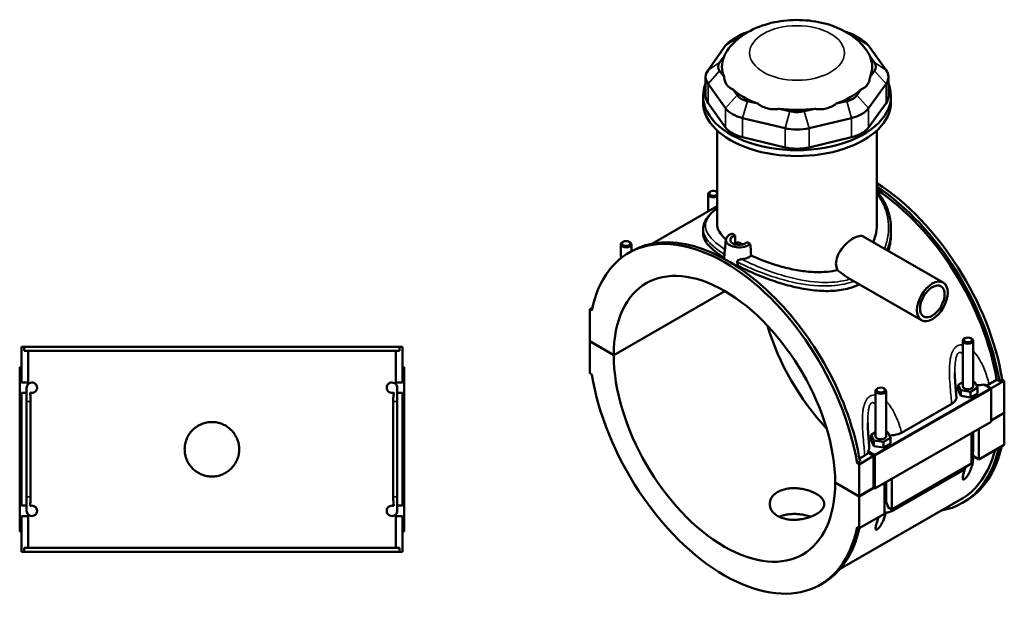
# Model space of a CAD drawing. Header units: millimetres. Extents: x 0 to 898, y -421 to 1001.
# Tile 6 of 6: x 304 to 870, y 660 to 1001. Entities that reach past the tile are written whole.
import ezdxf

# ---------------------------------------------------------------- set-up
doc = ezdxf.new("R2010")
doc.units = ezdxf.units.MM
doc.layers.add('Visible (ANSI)', color=7, linetype='Continuous', lineweight=50)
doc.layers.add('Visible Narrow (ANSI)', color=7, linetype='Continuous', lineweight=35)

msp = doc.modelspace()

# ---------------------------------------------------------------- linework, layer by layer
at = {"layer": 'Visible (ANSI)'}
for p, q in [((718.775, 992.383), (713.664, 989.418)), ((722.308, 993.749), (722.581, 993.814)), ((779.115, 993.814), (779.388, 993.749)), ((782.921, 992.383), (788.032, 989.418)), ((709.811, 986.083), (699.701, 972.028)), ((714.569, 987.75), (716.463, 990.383)), ((785.233, 990.383), (787.127, 987.75)), ((801.995, 972.028), (791.885, 986.083)), ((706.353, 976.328), (708.874, 979.832)), ((792.822, 979.832), (795.343, 976.328)), ((698.331, 968.061), (698.331, 957.024)), ((708.874, 968.063), (706.353, 971.567)), ((795.343, 971.567), (792.822, 968.063)), ((803.365, 968.061), (803.365, 957.024)), ((699.701, 964.094), (709.811, 950.039)), ((791.885, 950.039), (801.995, 964.094)), ((696.848, 953.64), (696.848, 957.024)), ((716.463, 957.512), (713.942, 961.017)), ((787.754, 961.017), (785.233, 957.512)), ((804.848, 953.64), (804.848, 957.024)), ((709.811, 939.002), (699.701, 953.058)), ((728.394, 952.695), (722.308, 954.146)), ((779.388, 954.146), (773.302, 952.695)), ((801.995, 953.058), (791.885, 939.002)), ((746.715, 948.325), (740.629, 949.776)), ((761.067, 949.776), (754.981, 948.325)), ((719.552, 944.43), (743.96, 938.608)), ((757.736, 938.608), (782.143, 944.43)), ((704.948, 883.354), (704.948, 937.259)), ((796.748, 883.354), (796.748, 937.259)), ((743.96, 927.571), (719.552, 933.393)), ((782.143, 933.393), (757.736, 927.571)), ((699.694, 900.607), (699.694, 890.614)), ((700.99, 902.071), (700.564, 901.824)), ((704.397, 902.071), (704.823, 901.824)), ((704.948, 893.64), (667.777, 872.234)), ((696.848, 880.612), (696.848, 878.037)), ((804.848, 880.612), (804.848, 878.037)), ((649.631, 863.81), (649.631, 871.777)), ((650.927, 873.242), (650.501, 872.994)), ((654.334, 873.242), (654.76, 872.994)), ((655.631, 867.732), (655.631, 871.777)), ((709.987, 874.596), (709.286, 868.06)), ((715.204, 871.764), (715.204, 876.896)), ((715.472, 871.691), (715.472, 871.878)), ((719.469, 871.69), (719.469, 871.807)), ((788.937, 876.23), (834.868, 849.78)), ((654.155, 866.883), (655.824, 867.844)), ((781.85, 851.462), (822.392, 828.116)), ((645.489, 808.108), (709.339, 844.877)), ((709.41, 844.836), (645.489, 808.026)), ((633.204, 835.268), (631.7, 834.402)), ((632.876, 833.726), (631.7, 834.402)), ((631.7, 834.402), (631.7, 816.049)), ((631.7, 816.049), (645.489, 808.108)), ((631.7, 815.967), (631.771, 816.008)), ((631.7, 815.967), (631.7, 797.613)), ((645.489, 808.026), (631.7, 815.967)), ((846.065, 790.197), (846.065, 816.317)), ((847.361, 817.781), (846.936, 817.534)), ((850.769, 817.781), (851.194, 817.534)), ((852.065, 790.197), (852.065, 816.317)), ((305.031, 792.286), (305.031, 812.886)), ((305.031, 812.886), (306.693, 812.886)), ((522.369, 812.886), (306.693, 812.886)), ((306.693, 810.526), (306.693, 812.886)), ((306.693, 810.526), (522.369, 810.526)), ((308.901, 792.286), (308.901, 810.526)), ((520.161, 792.286), (520.161, 810.526)), ((522.369, 812.886), (524.031, 812.886)), ((522.369, 812.886), (522.369, 810.526)), ((524.031, 792.286), (524.031, 812.886)), ((305.031, 801.086), (304.031, 801.086)), ((304.031, 706.686), (304.031, 801.086)), ((524.031, 801.086), (525.031, 801.086)), ((525.031, 706.686), (525.031, 801.086)), ((631.7, 797.613), (632.876, 796.936)), ((846.065, 792.541), (843.488, 791.057)), ((853.147, 792.548), (852.065, 792.715)), ((854.642, 789.336), (853.147, 792.548)), ((861.242, 791.387), (865.59, 793.89)), ((869.995, 793.276), (862.256, 788.819)), ((867.151, 792.992), (865.59, 793.89)), ((868.82, 793.953), (867.151, 792.992)), ((868.82, 793.953), (869.995, 793.276)), ((869.995, 793.276), (869.995, 774.922)), ((305.031, 792.286), (308.901, 792.286)), ((308.031, 789.286), (308.031, 781.286)), ((308.901, 791.398), (308.901, 792.286)), ((520.161, 792.286), (524.031, 792.286)), ((520.161, 791.398), (520.161, 792.286)), ((521.031, 781.286), (521.031, 789.286)), ((796.002, 787.488), (796.002, 761.367)), ((797.298, 788.952), (796.872, 788.705)), ((800.705, 788.952), (801.131, 788.705)), ((802.002, 787.488), (802.002, 761.367)), ((843.488, 791.057), (844.983, 787.846)), ((843.488, 787.787), (843.488, 791.057)), ((843.488, 787.787), (844.983, 784.576)), ((844.983, 787.846), (850.559, 786.985)), ((844.983, 784.576), (844.983, 787.846)), ((850.559, 786.985), (854.642, 789.336)), ((850.559, 783.715), (850.559, 786.985)), ((854.642, 786.066), (854.642, 789.336)), ((858.342, 791.194), (862.005, 789.085)), ((862.359, 788.472), (862.359, 769.71)), ((305.031, 721.486), (305.031, 786.286)), ((308.031, 786.286), (305.031, 786.286)), ((308.031, 726.486), (308.031, 781.286)), ((310.337, 781.286), (310.337, 726.486)), ((518.725, 726.486), (518.725, 781.286)), ((524.031, 786.286), (521.031, 786.286)), ((521.031, 781.286), (521.031, 726.486)), ((524.031, 721.486), (524.031, 786.286)), ((844.983, 784.576), (850.559, 783.715)), ((850.559, 783.715), (854.642, 786.066)), ((810.961, 763.427), (839.81, 780.04)), ((862.359, 770.524), (869.995, 774.922)), ((869.995, 774.84), (862.359, 770.442)), ((869.924, 774.881), (869.995, 774.84)), ((869.995, 774.84), (869.995, 756.486)), ((862.359, 769.71), (795.608, 731.27)), ((855.429, 765.719), (855.429, 748.098)), ((796.002, 763.712), (793.425, 762.228)), ((793.425, 762.228), (794.919, 759.016)), ((793.425, 758.958), (793.425, 762.228)), ((793.425, 758.958), (794.919, 755.746)), ((794.919, 755.746), (794.919, 759.016)), ((794.919, 759.016), (800.496, 758.156)), ((800.496, 758.156), (804.579, 760.507)), ((803.084, 763.718), (802.002, 763.885)), ((804.579, 760.507), (803.084, 763.718)), ((804.579, 757.237), (804.579, 760.507)), ((851.186, 745.655), (851.186, 763.276)), ((852.065, 753.407), (852.065, 763.782)), ((795.254, 750.645), (791.591, 752.755)), ((794.919, 755.746), (800.496, 754.886)), ((800.496, 754.886), (800.496, 758.156)), ((800.496, 754.886), (804.579, 757.237)), ((869.995, 756.486), (855.429, 748.098)), ((794.901, 750.032), (786.557, 745.227)), ((786.772, 748.502), (789.837, 750.267)), ((794.901, 750.032), (791.721, 751.863)), ((794.901, 731.678), (794.901, 750.032)), ((795.608, 731.27), (795.608, 750.033)), ((851.643, 750.278), (852.693, 749.674)), ((852.693, 749.674), (852.065, 749.312)), ((855.429, 748.098), (852.693, 749.674)), ((787.05, 746.864), (785.381, 745.903)), ((786.557, 745.227), (785.381, 745.903)), ((786.557, 726.873), (786.557, 745.227)), ((851.186, 745.655), (805.366, 719.268)), ((805.366, 736.89), (805.366, 719.268)), ((806.156, 718.695), (844.905, 741.009)), ((772.768, 734.813), (786.557, 726.873)), ((772.768, 734.731), (772.839, 734.772)), ((786.557, 726.791), (772.768, 734.731)), ((786.557, 726.873), (794.901, 731.678)), ((794.972, 731.637), (786.557, 726.791)), ((794.901, 731.678), (795.608, 731.27)), ((801.123, 716.825), (801.123, 734.447)), ((802.002, 734.953), (802.002, 724.578)), ((308.031, 726.486), (308.031, 718.486)), ((521.031, 718.486), (521.031, 726.486)), ((844.794, 724.917), (775.568, 685.052)), ((786.557, 708.437), (786.557, 726.791)), ((305.031, 721.486), (308.031, 721.486)), ((521.031, 721.486), (524.031, 721.486)), ((805.366, 719.268), (803.14, 720.55)), ((845.872, 723.045), (847.541, 724.006)), ((305.031, 694.886), (305.031, 715.486)), ((308.901, 715.486), (305.031, 715.486)), ((308.901, 715.486), (308.901, 716.373)), ((308.901, 697.246), (308.901, 715.486)), ((520.161, 715.486), (520.161, 716.373)), ((520.161, 697.246), (520.161, 715.486)), ((524.031, 715.486), (520.161, 715.486)), ((524.031, 694.886), (524.031, 715.486)), ((801.123, 716.825), (786.557, 708.437)), ((785.381, 709.114), (786.557, 708.437)), ((304.031, 706.686), (305.031, 706.686)), ((525.031, 706.686), (524.031, 706.686)), ((306.693, 697.246), (522.369, 697.246)), ((306.693, 694.886), (306.693, 697.246)), ((522.369, 697.246), (522.369, 694.886)), ((306.693, 694.886), (305.031, 694.886)), ((522.369, 694.886), (306.693, 694.886)), ((524.031, 694.886), (522.369, 694.886)), ((764.102, 675.957), (765.771, 676.918))]:
    msp.add_line(p, q, dxfattribs=at)
for centre, start, end in [((311.031, 789.286), 135.24173, 180), ((518.031, 789.286), 0, 44.75827), ((311.031, 718.486), 180, 224.75827), ((518.031, 718.486), 315.24173, 0)]:
    msp.add_arc(centre, 3, start, end, dxfattribs=at)
for centre, major_axis, ratio, start_param, end_param in [((726.441, 988.003), (-10.8, 0), 0.5758617, 5.1050881, 5.8904862), ((775.255, 988.003), (10.8, 0), 0.5758617, 0.3926991, 1.1780972), ((726.441, 982.116), (-18, 0), 0.5758617, 5.5016397, 5.8904862), ((775.255, 982.116), (-18, 0), 0.5758617, 3.5342917, 3.9231383), ((750.848, 973.948), (-43.2, 0), 0.5758617, 6.0443732, 6.5219974), ((750.848, 973.948), (43.2, 0), 0.5758617, 6.0443732, 6.5219974), ((716.331, 973.948), (-10.8, 0), 0.5758617, 5.8904862, 6.6758844), ((785.365, 973.948), (10.8, 0), 0.5758617, 5.8904862, 6.6758844), ((716.331, 968.061), (-18, 0), 0.5758617, 5.8904862, 6.6758844), ((785.365, 968.061), (18, 0), 0.5758617, 5.8904862, 6.6758844), ((750.848, 957.024), (-54, 0), 0.5758617, 6.0482781, 9.6596852), ((716.331, 957.024), (-18, 0), 0.5758617, 0, 0.3926991), ((750.848, 973.948), (43.2, 0), 0.5758617, 3.6881787, 4.1658029), ((726.441, 959.892), (-10.8, 0), 0.5758617, 0.3926991, 1.1780972), ((750.848, 973.948), (43.2, 0), 0.5758617, 5.258975, 5.7365993), ((775.255, 959.892), (10.8, 0), 0.5758617, 5.1050881, 5.8904862), ((785.365, 957.024), (18, 0), 0.5758617, 5.8904862, 6.2831853), ((750.848, 953.64), (-54, 0), 0.5758617, 0, 3.1415927), ((726.441, 954.006), (18, 0), 0.5758617, 3.5342917, 4.3196899), ((750.848, 973.948), (43.2, 0), 0.5758617, 4.4735769, 4.9512011), ((750.848, 954.071), (-10.8, 0), 0.5758617, 1.1780972, 1.9634954), ((775.255, 954.006), (18, 0), 0.5758617, 5.1050881, 5.8904862), ((726.441, 942.969), (-18, 0), 0.5758617, 0.3926991, 1.1780972), ((750.848, 948.184), (18, 0), 0.5758617, 4.3196899, 5.1050881), ((775.255, 942.969), (18, 0), 0.5758617, 5.1050881, 5.8904862), ((750.848, 937.147), (-18, 0), 0.5758617, 1.1780972, 1.9634954), ((792.567, 819.469), (-54.973, 95.463), 0.5780931, 4.1346204, 5.446024), ((702.694, 900.607), (-3, 0), 0.5758617, 5.5016397, 8.7040476), ((702.694, 901.097), (2.4, 0), 0.5758617, 0.3506346, 5.9325507), ((702.694, 900.607), (3, 0), 0.5758617, 0.7207304, 0.7815456), ((790.898, 818.508), (54.973, -95.463), 0.5780931, 0.9930277, 2.282963), ((790.898, 818.508), (-53.895, 93.591), 0.5780931, 4.1387951, 5.4230494), ((709.129, 771.42), (-54.973, 95.463), 0.5780931, 4.1346204, 6.8648214), ((710.797, 772.381), (-54.973, 95.463), 0.5780931, 4.1346204, 6.2831853), ((717.472, 874.33), (-7.5, 0), 0.5758617, 5.2446984, 8.8924685), ((750.848, 893.55), (-45.9, 0), 0.5758617, 0.6265374, 0.6816241), ((652.631, 871.777), (3, 0), 0.5758617, 2.360047, 7.0647309), ((717.472, 874.33), (-5, 0), 0.5758617, 5.1832403, 8.9539267), ((717.472, 871.878), (-2, 0), 0.5758617, 4.7739893, 6.4518745), ((750.848, 891.097), (-45.9, 0), 0.5758617, 0.7527433, 0.818053), ((717.472, 871.878), (2, 0), 0.5758617, 6.1144961, 6.221585), ((750.848, 893.55), (-45.9, 0), 0.5758617, 0.8891722, 0.9442589), ((709.129, 771.42), (-44.913, 77.993), 0.5780931, 3.9294801, 7.0699616), ((792.567, 819.469), (44.913, -77.993), 0.5780931, 4.3234397, 5.1013383), ((849.065, 816.317), (-3, 0), 0.5758617, 5.5016397, 10.2063236), ((709.129, 771.42), (44.913, -77.993), 0.5780931, 3.9294801, 7.0699616), ((709.129, 771.42), (54.973, -95.463), 0.5780931, 4.1346204, 6.8648214), ((799.002, 787.488), (-3, 0), 0.5758617, 5.5016397, 10.2063236), ((849.065, 786.927), (-7.5, 0), 0.5758617, 5.5507827, 5.9170752), ((849.065, 790.197), (-3, 0), 0.5758617, 0, 3.1415927), ((862.005, 788.676), (-0.25, 0.433), 0.5780931, 3.9289245, 5.4997209), ((799.002, 758.097), (-7.5, 0), 0.5758617, 5.5507827, 5.9170752), ((799.002, 761.367), (-3, 0), 0.5758617, 0, 3.1415927), ((790.898, 818.508), (54.973, -95.463), 0.5780931, 6.0848308, 6.8451418), ((790.898, 818.508), (53.895, -93.591), 0.5780931, 0, 0.529344), ((792.567, 819.469), (54.973, -95.463), 0.5780931, 0, 0.5619564), ((795.254, 750.237), (0.25, -0.433), 0.5780931, 0.7873319, 2.3581282), ((849.065, 749.319), (3, 0), 0.5758617, 6.2789663, 6.8302546), ((710.797, 772.381), (54.973, -95.463), 0.5780931, 0, 0.5619564)]:
    msp.add_ellipse(centre, major_axis=major_axis, ratio=ratio, start_param=start_param, end_param=end_param, dxfattribs=at)
for centre, major_axis, ratio in [((652.631, 872.268), (-2.4, 0), 0.5758617), ((828.63, 838.948), (-6.238, -10.832), 0.5780931), ((828.63, 838.948), (-4.99, -8.666), 0.5780931), ((849.065, 816.808), (-2.4, 0), 0.5758617), ((799.002, 787.979), (-2.4, 0), 0.5758617)]:
    msp.add_ellipse(centre, major_axis=major_axis, ratio=ratio, dxfattribs=at)
for points, knots in [([(792.112, 981.389), (790.292, 984.456), (788.037, 987.028), (782.416, 991.994), (778.913, 994.129), (770.853, 997.807), (766.206, 999.148), (756.635, 1000.753), (751.709, 1000.998), (741.977, 1000.397), (737.174, 999.559), (727.9, 996.678), (723.423, 994.633), (715.636, 989.123), (712.209, 985.79), (709.607, 981.429), (709.595, 981.409), (709.584, 981.389)], [1.1146859, 1.1146859, 1.1146859, 1.1146859, 1.3630271, 1.3630271, 1.6860499, 1.6860499, 2.0728549, 2.0728549, 2.4631741, 2.4631741, 2.8510267, 2.8510267, 3.243842, 3.243842, 3.5961041, 3.5961041, 3.5977031, 3.5977031, 3.5977031, 3.5977031]), ([(709.584, 981.389), (709.537, 981.31), (709.492, 981.233), (709.17, 980.661), (708.979, 980.23), (708.886, 979.88), (708.88, 979.856), (708.874, 979.832)], [5.6956927, 5.6956927, 5.6956927, 5.6956927, 5.7434448, 5.7434448, 6.05426633, 6.05426633, 6.07721893, 6.07721893, 6.07721893, 6.07721893]), ([(792.822, 979.832), (792.816, 979.856), (792.81, 979.88), (792.716, 980.23), (792.526, 980.661), (792.204, 981.233), (792.159, 981.31), (792.112, 981.389)], [4.78802761, 4.78802761, 4.78802761, 4.78802761, 4.81098021, 4.81098021, 5.12180174, 5.12180174, 5.16955384, 5.16955384, 5.16955384, 5.16955384]), ([(708.874, 968.063), (708.88, 968), (708.886, 967.939), (708.979, 967.066), (709.17, 966.24), (709.728, 964.739), (710.096, 964.063), (710.493, 963.512), (710.889, 962.961), (711.388, 962.432), (712.523, 961.578), (713.16, 961.254), (713.844, 961.045), (713.893, 961.031), (713.942, 961.017)], [4.7880276, 4.7880276, 4.7880276, 4.7880276, 4.8109802, 4.8109802, 5.1218017, 5.1218017, 5.4326233, 5.4326233, 5.4326233, 5.7434448, 5.7434448, 6.0542663, 6.0542663, 6.0772189, 6.0772189, 6.0772189, 6.0772189]), ([(787.754, 961.017), (787.803, 961.031), (787.851, 961.045), (788.536, 961.254), (789.173, 961.578), (790.308, 962.432), (790.806, 962.961), (791.203, 963.512), (791.599, 964.063), (791.967, 964.739), (792.526, 966.24), (792.716, 967.066), (792.81, 967.939), (792.816, 968), (792.822, 968.063)], [4.7880276, 4.7880276, 4.7880276, 4.7880276, 4.8109802, 4.8109802, 5.1218017, 5.1218017, 5.4326233, 5.4326233, 5.4326233, 5.7434448, 5.7434448, 6.0542663, 6.0542663, 6.0772189, 6.0772189, 6.0772189, 6.0772189]), ([(728.394, 952.695), (728.451, 952.647), (728.508, 952.601), (729.325, 951.945), (730.231, 951.38), (732.156, 950.472), (733.175, 950.127), (734.132, 949.899), (735.09, 949.671), (736.162, 949.516), (738.326, 949.449), (739.418, 949.538), (740.479, 949.745), (740.554, 949.76), (740.629, 949.776)], [4.7880276, 4.7880276, 4.7880276, 4.7880276, 4.8109802, 4.8109802, 5.1218017, 5.1218017, 5.4326233, 5.4326233, 5.4326233, 5.7434448, 5.7434448, 6.0542663, 6.0542663, 6.0772189, 6.0772189, 6.0772189, 6.0772189]), ([(761.067, 949.776), (761.142, 949.76), (761.217, 949.745), (762.278, 949.538), (763.369, 949.449), (765.533, 949.516), (766.606, 949.671), (767.563, 949.899), (768.521, 950.127), (769.54, 950.472), (771.465, 951.38), (772.371, 951.945), (773.188, 952.601), (773.245, 952.647), (773.302, 952.695)], [4.7880276, 4.7880276, 4.7880276, 4.7880276, 4.8109802, 4.8109802, 5.1218017, 5.1218017, 5.4326233, 5.4326233, 5.4326233, 5.7434448, 5.7434448, 6.0542663, 6.0542663, 6.0772189, 6.0772189, 6.0772189, 6.0772189]), ([(796.748, 902.099), (796.783, 902.059), (796.819, 902.02), (798.172, 900.496), (799.336, 898.901), (801.337, 895.545), (802.173, 893.784), (803.511, 890.149), (804.013, 888.277), (804.681, 884.474), (804.848, 882.544), (804.848, 880.612)], [26.2240454, 26.2240454, 26.2240454, 26.2240454, 26.2434256, 26.2434256, 26.9680105, 26.9680105, 27.6925954, 27.6925954, 28.4171803, 28.4171803, 29.1417652, 29.1417652, 29.1417652, 29.1417652]), ([(696.848, 880.612), (696.848, 881.714), (697.055, 882.812), (697.871, 885.027), (698.509, 886.14), (699.786, 887.834), (700.301, 888.435), (701.437, 889.625), (702.056, 890.216), (703.378, 891.377), (704.075, 891.947), (704.863, 892.552), (704.905, 892.584), (704.948, 892.617)], [29.1417652, 29.1417652, 29.1417652, 29.1417652, 29.8769493, 29.8769493, 30.6765808, 30.6765808, 31.1233212, 31.1233212, 31.5665256, 31.5665256, 31.993023, 31.993023, 32.0172605, 32.0172605, 32.0172605, 32.0172605]), ([(709.978, 874.511), (709.407, 875.031), (708.88, 875.551), (707.239, 877.329), (706.364, 878.579), (705.218, 881.018), (704.948, 882.209), (704.948, 883.354)], [8.3974705, 8.3974705, 8.3974705, 8.3974705, 8.7564811, 8.7564811, 9.6317401, 9.6317401, 10.506999, 10.506999, 10.506999, 10.506999]), ([(796.748, 883.354), (796.748, 881.211), (796.477, 878.987), (795.567, 875.505), (795.124, 874.226), (794.58, 872.98)], [24.5189253, 24.5189253, 24.5189253, 24.5189253, 25.3951571, 25.3951571, 25.9112919, 25.9112919, 25.9112919, 25.9112919]), ([(708.937, 864.014), (707.888, 864.687), (706.89, 865.364), (703.963, 867.472), (702.253, 868.896), (699.523, 871.662), (698.5, 873.007), (697.162, 875.597), (696.848, 876.844), (696.848, 878.037)], [8.8523327, 8.8523327, 8.8523327, 8.8523327, 9.3392739, 9.3392739, 10.3757118, 10.3757118, 11.4121497, 11.4121497, 12.4485877, 12.4485877, 12.4485877, 12.4485877]), ([(804.848, 878.037), (804.848, 875.378), (804.532, 872.615), (803.703, 869.24), (803.522, 868.591), (803.322, 867.946)], [29.0542595, 29.0542595, 29.0542595, 29.0542595, 30.0935306, 30.0935306, 30.3422059, 30.3422059, 30.3422059, 30.3422059]), ([(774.115, 856.997), (774.11, 857.008), (774.104, 857.019), (773.529, 858.095), (773.238, 859.375), (773.238, 861.956), (773.529, 863.419), (774.667, 866.319), (775.512, 867.76), (777.381, 870.291), (778.534, 871.553), (780.939, 873.72), (782.188, 874.626), (784.42, 875.911), (785.543, 876.371), (787.486, 876.71), (788.31, 876.591), (788.937, 876.23)], [3.3093252, 3.3093252, 3.3093252, 3.3093252, 3.3140843, 3.3140843, 3.7875787, 3.7875787, 4.2610732, 4.2610732, 4.7345677, 4.7345677, 5.2079679, 5.2079679, 5.6813681, 5.6813681, 6.1547683, 6.1547683, 6.6257291, 6.6257291, 6.6257291, 6.6257291]), ([(709.286, 868.06), (709.278, 867.981), (709.271, 867.901), (709.245, 867.537), (709.242, 867.243), (709.237, 866.781), (709.236, 866.592), (709.225, 866.279), (709.218, 866.156), (709.205, 866.032), (709.204, 866.021), (709.202, 865.998), (709.2, 865.987), (709.197, 865.956), (709.194, 865.938), (709.192, 865.92)], [0.11208168, 0.11208168, 0.11208168, 0.11208168, 0.14420475, 0.14420475, 0.25577732, 0.25577732, 0.32832386, 0.32832386, 0.38069531, 0.38069531, 0.38621058, 0.38621058, 0.39175639, 0.39175639, 0.40134582, 0.40134582, 0.40134582, 0.40134582]), ([(708.937, 864.014), (709.008, 864.56), (709.08, 865.106), (709.167, 865.741), (709.179, 865.83), (709.192, 865.92)], [0.97276377, 0.97276377, 0.97276377, 0.97276377, 1.17481017, 1.17481017, 1.20797735, 1.20797735, 1.20797735, 1.20797735]), ([(716.485, 861.719), (716.479, 861.765), (716.477, 861.811), (716.479, 861.869), (716.48, 861.881), (716.482, 861.905), (716.483, 861.917), (716.488, 861.953), (716.493, 861.977), (716.511, 862.048), (716.527, 862.094), (716.592, 862.232), (716.654, 862.318), (716.852, 862.527), (717.011, 862.638), (717.434, 862.873), (717.745, 862.993), (718.4, 863.17), (718.727, 863.229), (719.047, 863.255)], [0, 0, 0, 0, 0.01585642, 0.01585642, 0.02007324, 0.02007324, 0.02429267, 0.02429267, 0.03273984, 0.03273984, 0.04983828, 0.04983828, 0.08576027, 0.08576027, 0.14619808, 0.14619808, 0.23754008, 0.23754008, 0.321378, 0.321378, 0.321378, 0.321378]), ([(716.485, 861.719), (716.5, 861.614), (716.515, 861.509), (716.621, 860.764), (716.71, 860.125), (716.797, 859.487)], [1.14164299, 1.14164299, 1.14164299, 1.14164299, 1.17481017, 1.17481017, 1.37685657, 1.37685657, 1.37685657, 1.37685657]), ([(724.504, 865.396), (724.152, 865.047), (723.729, 864.733), (723.269, 864.468), (722.542, 864.05), (721.621, 863.7), (720.105, 863.375), (719.577, 863.299), (719.047, 863.255)], [-0.19514593, -0.19514593, -0.19514593, -0.19514593, 0, 0, 0, 0.30854985, 0.30854985, 0.46331928, 0.46331928, 0.46331928, 0.46331928]), ([(774.115, 856.997), (772.257, 856.559), (770.314, 856.242), (765.492, 855.767), (762.555, 855.73), (756.661, 856.058), (753.704, 856.423), (747.995, 857.42), (745.039, 858.087), (739.144, 859.702), (736.205, 860.649), (730.549, 862.724), (727.828, 863.854), (725.035, 865.146), (724.768, 865.271), (724.504, 865.396)], [1.1336885, 1.1336885, 1.1336885, 1.1336885, 1.7524636, 1.7524636, 2.6286954, 2.6286954, 3.5049272, 3.5049272, 4.3801862, 4.3801862, 5.2554452, 5.2554452, 6.1307042, 6.1307042, 6.2239884, 6.2239884, 6.2239884, 6.2239884]), ([(786.669, 848.688), (784.853, 847.83), (782.904, 847.107), (777.868, 845.713), (774.664, 845.21), (768.018, 844.818), (764.57, 844.927), (757.659, 845.623), (754.195, 846.209), (747.51, 847.67), (744.049, 848.597), (737.134, 850.759), (733.681, 851.991), (727.026, 854.63), (723.818, 856.038), (719.438, 858.138), (718.088, 858.814), (716.797, 859.487)], [0.3220329, 0.3220329, 0.3220329, 0.3220329, 1.039271, 1.039271, 2.0785421, 2.0785421, 3.1178131, 3.1178131, 4.1570842, 4.1570842, 5.1935221, 5.1935221, 6.22996, 6.22996, 7.266398, 7.266398, 7.7533391, 7.7533391, 7.7533391, 7.7533391]), ([(781.348, 851.758), (780.874, 852.043), (780.404, 852.34), (778.268, 853.744), (776.639, 854.966), (774.738, 856.489), (774.426, 856.743), (774.115, 856.997)], [4.41013794, 4.41013794, 4.41013794, 4.41013794, 4.57312015, 4.57312015, 5.15490114, 5.15490114, 5.2699064, 5.2699064, 5.2699064, 5.2699064]), ([(781.85, 851.462), (781.764, 851.511), (781.68, 851.561), (781.514, 851.659), (781.431, 851.709), (781.348, 851.758)], [-0.058130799, -0.058130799, -0.058130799, -0.058130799, -0.029063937, -0.029063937, 0, 0, 0, 0]), ([(842.45, 784.064), (842.365, 785.006), (842.28, 785.95), (842.115, 787.834), (842.035, 788.775), (841.887, 790.651), (841.819, 791.586), (841.702, 793.441), (841.653, 794.362), (841.585, 796.179), (841.565, 797.075), (841.565, 797.95)], [0.9536759, 0.9536759, 0.9536759, 0.9536759, 1.2583721, 1.2583721, 1.5630683, 1.5630683, 1.8677645, 1.8677645, 2.1724607, 2.1724607, 2.4771569, 2.4771569, 2.4771569, 2.4771569]), ([(308.901, 791.398), (308.926, 791.423), (308.951, 791.448), (309.168, 791.651), (309.376, 791.8), (310.041, 792.162), (310.538, 792.286), (311.393, 792.286), (311.813, 792.221), (312.466, 791.931), (312.686, 791.803), (313.119, 791.457), (313.332, 791.244), (313.674, 790.729), (313.837, 790.415), (313.962, 789.936), (313.987, 789.813), (314.022, 789.552), (314.031, 789.415), (314.031, 789.114), (314.015, 788.935), (313.958, 788.605), (313.917, 788.454), (313.689, 787.779), (313.397, 787.409), (312.804, 786.815), (312.423, 786.599), (311.689, 786.333), (311.337, 786.286), (310.669, 786.286), (310.297, 786.353), (309.951, 786.487)], [0.5085889, 0.5085889, 0.5085889, 0.5085889, 0.5431774, 0.5431774, 0.8021279, 0.8021279, 1.3200289, 1.3200289, 1.7002635, 1.7002635, 1.8903809, 1.8903809, 2.0804982, 2.0804982, 2.2184213, 2.2184213, 2.2571077, 2.2571077, 2.2957942, 2.2957942, 2.3472983, 2.3472983, 2.3988024, 2.3988024, 2.6239684, 2.6239684, 2.9451567, 2.9451567, 3.266345, 3.266345, 3.6466222, 3.6466222, 3.6466222, 3.6466222]), ([(519.111, 786.487), (518.766, 786.353), (518.393, 786.286), (517.725, 786.286), (517.373, 786.333), (516.64, 786.599), (516.259, 786.815), (515.665, 787.409), (515.373, 787.779), (515.146, 788.454), (515.105, 788.605), (515.047, 788.935), (515.031, 789.114), (515.031, 789.415), (515.04, 789.552), (515.075, 789.813), (515.101, 789.936), (515.225, 790.415), (515.389, 790.729), (515.73, 791.244), (515.943, 791.457), (516.376, 791.803), (516.597, 791.931), (517.249, 792.221), (517.669, 792.286), (518.524, 792.286), (519.022, 792.162), (519.686, 791.8), (519.894, 791.651), (520.111, 791.448), (520.137, 791.423), (520.161, 791.398)], [0.941888, 0.941888, 0.941888, 0.941888, 1.3221652, 1.3221652, 1.6433535, 1.6433535, 1.9645418, 1.9645418, 2.1897078, 2.1897078, 2.2412119, 2.2412119, 2.2927161, 2.2927161, 2.3314025, 2.3314025, 2.3700889, 2.3700889, 2.5080121, 2.5080121, 2.6981294, 2.6981294, 2.8882467, 2.8882467, 3.2684813, 3.2684813, 3.7863824, 3.7863824, 4.0453329, 4.0453329, 4.0799213, 4.0799213, 4.0799213, 4.0799213]), ([(853.99, 790.737), (854.48, 790.721), (854.971, 790.727), (856.457, 790.811), (857.43, 790.959), (858.342, 791.194)], [-0.50063423, -0.50063423, -0.50063423, -0.50063423, -0.35343227, -0.35343227, -0.0530218, -0.0530218, -0.0530218, -0.0530218]), ([(309.951, 786.487), (309.972, 786.355), (309.993, 786.222), (310.117, 785.361), (310.198, 784.582), (310.309, 782.962), (310.337, 782.125), (310.337, 781.286)], [0.59365602, 0.59365602, 0.59365602, 0.59365602, 0.64024738, 0.64024738, 0.88941786, 0.88941786, 1.13952238, 1.13952238, 1.13952238, 1.13952238]), ([(518.725, 781.286), (518.725, 782.566), (518.792, 783.839), (518.972, 785.532), (519.037, 786.023), (519.111, 786.487)], [0, 0, 0, 0, 0.3841635, 0.3841635, 0.55018775, 0.55018775, 0.55018775, 0.55018775]), ([(839.81, 780.04), (840.58, 780.483), (841.201, 781.004), (842.093, 782.145), (842.358, 782.755), (842.467, 783.607), (842.471, 783.836), (842.45, 784.064)], [-1.03578481, -1.03578481, -1.03578481, -1.03578481, -0.70869482, -0.70869482, -0.38338592, -0.38338592, -0.26394649, -0.26394649, -0.26394649, -0.26394649]), ([(430.211, 753.886), (430.211, 752.9), (430.117, 751.881), (429.719, 749.854), (429.416, 748.847), (428.616, 746.916), (428.118, 745.99), (426.967, 744.279), (426.314, 743.493), (424.923, 742.103), (424.138, 741.45), (422.427, 740.299), (421.501, 739.801), (419.57, 739), (418.563, 738.698), (416.536, 738.3), (415.517, 738.206), (413.545, 738.206), (412.526, 738.3), (410.5, 738.698), (409.492, 739), (407.561, 739.801), (406.636, 740.299), (404.925, 741.45), (404.139, 742.103), (402.748, 743.493), (402.096, 744.279), (400.945, 745.99), (400.447, 746.916), (399.646, 748.847), (399.343, 749.854), (398.946, 751.881), (398.851, 752.9), (398.851, 754.871), (398.946, 755.891), (399.343, 757.917), (399.646, 758.924), (400.447, 760.856), (400.945, 761.781), (402.096, 763.492), (402.748, 764.278), (404.139, 765.668), (404.925, 766.321), (406.636, 767.472), (407.561, 767.97), (409.492, 768.771), (410.5, 769.074), (412.526, 769.471), (413.545, 769.566), (415.517, 769.566), (416.536, 769.471), (418.563, 769.074), (419.57, 768.771), (421.501, 767.97), (422.427, 767.472), (424.138, 766.321), (424.923, 765.668), (426.314, 764.278), (426.967, 763.492), (428.118, 761.781), (428.616, 760.856), (429.416, 758.924), (429.719, 757.917), (430.117, 755.891), (430.211, 754.871), (430.211, 753.886)], [0, 0, 0, 0, 0.295774, 0.295774, 0.5915481, 0.5915481, 0.8873221, 0.8873221, 1.1830962, 1.1830962, 1.4788657, 1.4788657, 1.7746352, 1.7746352, 2.0704047, 2.0704047, 2.3661742, 2.3661742, 2.6619438, 2.6619438, 2.9577133, 2.9577133, 3.2534828, 3.2534828, 3.5492523, 3.5492523, 3.8450264, 3.8450264, 4.1408004, 4.1408004, 4.4365744, 4.4365744, 4.7323485, 4.7323485, 5.0281225, 5.0281225, 5.3238966, 5.3238966, 5.6196706, 5.6196706, 5.9154446, 5.9154446, 6.2112142, 6.2112142, 6.5069837, 6.5069837, 6.8027532, 6.8027532, 7.0985227, 7.0985227, 7.3942922, 7.3942922, 7.6900618, 7.6900618, 7.9858313, 7.9858313, 8.2816008, 8.2816008, 8.5773748, 8.5773748, 8.8731489, 8.8731489, 9.1689229, 9.1689229, 9.4646969, 9.4646969, 9.4646969, 9.4646969]), ([(792.387, 755.234), (792.302, 756.177), (792.217, 757.12), (792.052, 759.005), (791.972, 759.946), (791.824, 761.821), (791.756, 762.756), (791.639, 764.612), (791.59, 765.533), (791.522, 767.35), (791.502, 768.246), (791.502, 769.12)], [0.9535925, 0.9535925, 0.9535925, 0.9535925, 1.2582887, 1.2582887, 1.5629849, 1.5629849, 1.8676811, 1.8676811, 2.1723773, 2.1723773, 2.4770735, 2.4770735, 2.4770735, 2.4770735]), ([(803.927, 761.908), (804.174, 761.9), (804.421, 761.897), (805.854, 761.915), (807.025, 762.057), (809.179, 762.584), (810.145, 762.957), (810.961, 763.427)], [-0.77585285, -0.77585285, -0.77585285, -0.77585285, -0.70161476, -0.70161476, -0.34613819, -0.34613819, 0, 0, 0, 0]), ([(791.591, 752.755), (791.776, 752.992), (791.929, 753.237), (792.221, 753.834), (792.329, 754.189), (792.404, 754.777), (792.408, 755.006), (792.387, 755.234)], [-0.70659343, -0.70659343, -0.70659343, -0.70659343, -0.57106958, -0.57106958, -0.38338592, -0.38338592, -0.26394649, -0.26394649, -0.26394649, -0.26394649]), ([(851.186, 748.832), (851.393, 749.39), (851.567, 749.954), (851.937, 751.483), (852.065, 752.451), (852.065, 753.407)], [4.21285195, 4.21285195, 4.21285195, 4.21285195, 4.39822972, 4.39822972, 4.71238898, 4.71238898, 4.71238898, 4.71238898]), ([(791.721, 751.863), (791.715, 751.856), (791.71, 751.849), (791.256, 751.255), (790.625, 750.721), (789.837, 750.267)], [0.70866911, 0.70866911, 0.70866911, 0.70866911, 0.71264686, 0.71264686, 1.04698098, 1.04698098, 1.04698098, 1.04698098]), ([(852.065, 749.312), (852.065, 749.237), (852.065, 749.161), (852.055, 748.514), (852.014, 747.917), (851.799, 746.104), (851.535, 744.866), (850.93, 742.869), (850.587, 741.931), (849.922, 740.505), (849.675, 740.027), (849.124, 739.078), (848.822, 738.608), (848.217, 737.8), (847.879, 737.392), (847.452, 736.987), (847.348, 736.895), (847.139, 736.73), (847.035, 736.659), (846.852, 736.554), (846.761, 736.513), (846.602, 736.465), (846.533, 736.458), (846.282, 736.473), (846.176, 736.624), (846.053, 737.013), (846.053, 737.309), (846.115, 737.977), (846.18, 738.35), (846.437, 739.54), (846.688, 740.425), (847.11, 741.82), (847.297, 742.411), (847.499, 743.031)], [0.5085889, 0.5085889, 0.5085889, 0.5085889, 0.5431774, 0.5431774, 0.8021279, 0.8021279, 1.3200289, 1.3200289, 1.7002635, 1.7002635, 1.8903809, 1.8903809, 2.0804982, 2.0804982, 2.2184213, 2.2184213, 2.2571077, 2.2571077, 2.2957942, 2.2957942, 2.3344806, 2.3344806, 2.373167, 2.373167, 2.5110902, 2.5110902, 2.7012075, 2.7012075, 2.8913248, 2.8913248, 3.2715594, 3.2715594, 3.5183112, 3.5183112, 3.5183112, 3.5183112]), ([(844.905, 741.009), (845.734, 741.487), (846.508, 742.081), (847.653, 743.171), (848.062, 743.611), (848.446, 744.077)], [3.14159265, 3.14159265, 3.14159265, 3.14159265, 3.45575192, 3.45575192, 3.64408528, 3.64408528, 3.64408528, 3.64408528]), ([(761.935, 716.606), (761.238, 716.204), (760.45, 715.813), (758.735, 715.093), (757.809, 714.764), (755.877, 714.197), (754.87, 713.959), (752.847, 713.594), (751.831, 713.467), (749.865, 713.325), (748.848, 713.307), (746.825, 713.398), (745.819, 713.508), (743.887, 713.863), (742.96, 714.108), (741.246, 714.715), (740.458, 715.078), (739.063, 715.882), (738.409, 716.349), (737.257, 717.392), (736.759, 717.968), (735.959, 719.186), (735.658, 719.829), (735.262, 721.131), (735.168, 721.789), (735.168, 723.062), (735.262, 723.721), (735.658, 725.023), (735.959, 725.667), (736.759, 726.886), (737.257, 727.462), (738.409, 728.506), (739.063, 728.973), (740.458, 729.777), (741.246, 730.14), (742.961, 730.747), (743.887, 730.991), (745.819, 731.344), (746.825, 731.454), (748.848, 731.545), (749.865, 731.526), (751.831, 731.385), (752.847, 731.258), (754.87, 730.893), (755.877, 730.655), (757.809, 730.09), (758.735, 729.761), (760.45, 729.042), (761.238, 728.652), (762.633, 727.848), (763.287, 727.408), (764.439, 726.476), (764.937, 725.985), (765.736, 724.978), (766.038, 724.462), (766.434, 723.433), (766.528, 722.921), (766.528, 721.93), (766.434, 721.418), (766.038, 720.39), (765.736, 719.875), (764.937, 718.869), (764.439, 718.378), (763.287, 717.447), (762.633, 717.007), (761.935, 716.606)], [0, 0, 0, 0, 0.2959772, 0.2959772, 0.5919544, 0.5919544, 0.8879316, 0.8879316, 1.1839088, 1.1839088, 1.4798766, 1.4798766, 1.7758443, 1.7758443, 2.071812, 2.071812, 2.3677798, 2.3677798, 2.6637475, 2.6637475, 2.9597153, 2.9597153, 3.255683, 3.255683, 3.5516507, 3.5516507, 3.8476279, 3.8476279, 4.1436052, 4.1436052, 4.4395824, 4.4395824, 4.7355596, 4.7355596, 5.0315368, 5.0315368, 5.327514, 5.327514, 5.6234912, 5.6234912, 5.9194684, 5.9194684, 6.2154361, 6.2154361, 6.5114039, 6.5114039, 6.8073716, 6.8073716, 7.1033393, 7.1033393, 7.3993071, 7.3993071, 7.6952748, 7.6952748, 7.9912426, 7.9912426, 8.2872103, 8.2872103, 8.5831875, 8.5831875, 8.8791647, 8.8791647, 9.1751419, 9.1751419, 9.4711191, 9.4711191, 9.4711191, 9.4711191]), ([(310.337, 726.486), (310.337, 725.205), (310.271, 723.932), (310.09, 722.239), (310.025, 721.748), (309.951, 721.284)], [0, 0, 0, 0, 0.3841635, 0.3841635, 0.55018775, 0.55018775, 0.55018775, 0.55018775]), ([(519.111, 721.284), (519.09, 721.416), (519.07, 721.549), (518.946, 722.411), (518.864, 723.189), (518.754, 724.809), (518.725, 725.647), (518.725, 726.486)], [0.59365602, 0.59365602, 0.59365602, 0.59365602, 0.64024738, 0.64024738, 0.88941786, 0.88941786, 1.13952238, 1.13952238, 1.13952238, 1.13952238]), ([(802.002, 724.578), (802.002, 724.478), (802.005, 724.384), (802.017, 724.208), (802.026, 724.126), (802.047, 723.977), (802.06, 723.909), (802.087, 723.788), (802.102, 723.735), (802.132, 723.643), (802.146, 723.604), (802.16, 723.573)], [1.57079633, 1.57079633, 1.57079633, 1.57079633, 1.6466565, 1.6466565, 1.72251668, 1.72251668, 1.79837686, 1.79837686, 1.87423703, 1.87423703, 1.95009721, 1.95009721, 1.95009721, 1.95009721]), ([(309.951, 721.284), (310.297, 721.418), (310.666, 721.486), (311.393, 721.486), (311.813, 721.421), (312.466, 721.131), (312.686, 721.003), (313.119, 720.657), (313.332, 720.444), (313.674, 719.929), (313.837, 719.615), (313.962, 719.136), (313.987, 719.013), (314.022, 718.752), (314.031, 718.615), (314.031, 718.357), (314.022, 718.219), (313.987, 717.958), (313.962, 717.835), (313.837, 717.356), (313.674, 717.042), (313.332, 716.528), (313.119, 716.314), (312.686, 715.968), (312.466, 715.84), (311.813, 715.55), (311.393, 715.486), (310.538, 715.486), (310.041, 715.609), (309.376, 715.971), (309.168, 716.12), (308.951, 716.324), (308.926, 716.348), (308.901, 716.373)], [0.9362216, 0.9362216, 0.9362216, 0.9362216, 1.3200289, 1.3200289, 1.7002635, 1.7002635, 1.8903809, 1.8903809, 2.0804982, 2.0804982, 2.2184213, 2.2184213, 2.2571077, 2.2571077, 2.2957942, 2.2957942, 2.3344806, 2.3344806, 2.373167, 2.373167, 2.5110902, 2.5110902, 2.7012075, 2.7012075, 2.8913248, 2.8913248, 3.2715594, 3.2715594, 3.7894605, 3.7894605, 4.048411, 4.048411, 4.0829994, 4.0829994, 4.0829994, 4.0829994]), ([(520.161, 716.373), (520.137, 716.348), (520.111, 716.324), (519.894, 716.12), (519.686, 715.971), (519.022, 715.609), (518.524, 715.486), (517.669, 715.486), (517.249, 715.55), (516.597, 715.84), (516.376, 715.968), (515.943, 716.314), (515.73, 716.528), (515.389, 717.042), (515.225, 717.356), (515.101, 717.835), (515.075, 717.958), (515.04, 718.219), (515.031, 718.357), (515.031, 718.615), (515.04, 718.752), (515.075, 719.013), (515.101, 719.136), (515.225, 719.615), (515.389, 719.929), (515.73, 720.444), (515.943, 720.657), (516.376, 721.003), (516.597, 721.131), (517.249, 721.421), (517.669, 721.486), (518.397, 721.486), (518.765, 721.418), (519.111, 721.284)], [0.5085889, 0.5085889, 0.5085889, 0.5085889, 0.5431774, 0.5431774, 0.8021279, 0.8021279, 1.3200289, 1.3200289, 1.7002635, 1.7002635, 1.8903809, 1.8903809, 2.0804982, 2.0804982, 2.2184213, 2.2184213, 2.2571077, 2.2571077, 2.2957942, 2.2957942, 2.3344806, 2.3344806, 2.373167, 2.373167, 2.5110902, 2.5110902, 2.7012075, 2.7012075, 2.8913248, 2.8913248, 3.2715594, 3.2715594, 3.6553668, 3.6553668, 3.6553668, 3.6553668]), ([(802.16, 723.573), (802.414, 722.981), (802.641, 722.392), (802.935, 721.46), (803.048, 721.038), (803.131, 720.602), (803.136, 720.576), (803.14, 720.55)], [0.23169079, 0.23169079, 0.23169079, 0.23169079, 0.41096217, 0.41096217, 0.53797345, 0.53797345, 0.54599916, 0.54599916, 0.54599916, 0.54599916]), ([(758.602, 715.063), (758.036, 715.268), (757.448, 715.458), (755.879, 715.903), (754.872, 716.13), (752.848, 716.472), (751.831, 716.587), (749.865, 716.704), (748.848, 716.711), (746.824, 716.597), (745.817, 716.476), (743.885, 716.104), (742.959, 715.853), (741.621, 715.371), (741.162, 715.18), (740.729, 714.975)], [2.7728627, 2.7728627, 2.7728627, 2.7728627, 2.9577133, 2.9577133, 3.2534828, 3.2534828, 3.5492523, 3.5492523, 3.8450264, 3.8450264, 4.1408004, 4.1408004, 4.4365744, 4.4365744, 4.6025512, 4.6025512, 4.6025512, 4.6025512]), ([(801.745, 717.541), (801.595, 716.64), (801.379, 715.73), (800.907, 714.17), (800.624, 713.378), (799.918, 711.766), (799.495, 710.949), (798.656, 709.627), (798.188, 708.968), (797.549, 708.308), (797.413, 708.177), (797.14, 707.946), (797.002, 707.847), (796.789, 707.725), (796.698, 707.683), (796.539, 707.636), (796.47, 707.628), (796.219, 707.643), (796.112, 707.795), (795.99, 708.184), (795.99, 708.48), (796.051, 709.147), (796.117, 709.521), (796.373, 710.711), (796.624, 711.596), (797.101, 713.169), (797.357, 713.972), (797.638, 714.819)], [0.9418915, 0.9418915, 0.9418915, 0.9418915, 1.3221652, 1.3221652, 1.6433535, 1.6433535, 1.9645418, 1.9645418, 2.1897078, 2.1897078, 2.2412119, 2.2412119, 2.2927161, 2.2927161, 2.3314025, 2.3314025, 2.3700889, 2.3700889, 2.5080121, 2.5080121, 2.6981294, 2.6981294, 2.8882467, 2.8882467, 3.2684813, 3.2684813, 3.5957844, 3.5957844, 3.5957844, 3.5957844]), ([(801.123, 717.61), (801.365, 717.571), (801.607, 717.546), (802.659, 717.499), (803.452, 717.618), (804.885, 718.047), (805.536, 718.338), (806.156, 718.695)], [2.57223819, 2.57223819, 2.57223819, 2.57223819, 2.64878305, 2.64878305, 2.90673289, 2.90673289, 3.14159265, 3.14159265, 3.14159265, 3.14159265])]:
    msp.add_open_spline(points, degree=3, knots=knots, dxfattribs=at)
for points in [[(724.504, 865.396), (724.313, 867.647), (724.122, 869.91), (723.935, 872.138)], [(709.11, 863.393), (709.026, 863.6), (708.968, 863.808), (708.937, 864.014)], [(716.797, 859.487), (716.312, 859.526), (715.819, 859.59), (715.334, 859.677)], [(861.242, 791.387), (860.695, 791.071), (860.08, 790.8), (859.414, 790.577)], [(791.721, 751.863), (791.678, 752.16), (791.635, 752.457), (791.591, 752.755)]]:
    msp.add_open_spline(points, degree=3, dxfattribs=at)
at = {"layer": 'Visible Narrow (ANSI)'}
for p, q in [((716.463, 990.383), (709.811, 986.083)), ((785.233, 990.383), (791.885, 986.083)), ((706.353, 976.328), (699.701, 972.028)), ((795.343, 976.328), (801.995, 972.028)), ((706.353, 971.567), (699.701, 964.094)), ((795.343, 971.567), (801.995, 964.094)), ((699.701, 953.058), (699.701, 964.094)), ((801.995, 964.094), (801.995, 953.058)), ((716.463, 957.512), (709.811, 950.039)), ((785.233, 957.512), (791.885, 950.039)), ((722.308, 954.146), (719.552, 944.43)), ((779.388, 954.146), (782.143, 944.43)), ((709.811, 950.039), (709.811, 939.002)), ((746.715, 948.325), (743.96, 938.608)), ((754.981, 948.325), (757.736, 938.608)), ((791.885, 939.002), (791.885, 950.039)), ((719.552, 933.393), (719.552, 944.43)), ((782.143, 944.43), (782.143, 933.393)), ((743.96, 938.608), (743.96, 927.571)), ((757.736, 927.571), (757.736, 938.608)), ((862.005, 789.085), (795.254, 750.645)), ((795.608, 750.033), (862.359, 788.472)), ((310.144, 781.286), (308.038, 781.286)), ((518.919, 781.286), (521.025, 781.286)), ((310.144, 726.486), (308.038, 726.486)), ((518.919, 726.486), (521.025, 726.486))]:
    msp.add_line(p, q, dxfattribs=at)
msp.add_ellipse((750.848, 981.845), major_axis=(-27.249, 0), ratio=0.5758617, dxfattribs=at)
for centre, major_axis, ratio, start_param, end_param in [((849.065, 753.407), (3, 0), 0.5758617, 5.4977871, 6.2831853), ((843.408, 743.609), (1.497, -2.6), 0.5780931, 0, 0.7911844), ((799.002, 724.578), (3, 0), 0.5758617, 5.4977871, 6.2831853), ((804.659, 721.295), (1.497, -2.6), 0.5780931, 0, 0.7911844)]:
    msp.add_ellipse(centre, major_axis=major_axis, ratio=ratio, start_param=start_param, end_param=end_param, dxfattribs=at)
for points, knots in [([(796.748, 900.869), (797.216, 900.283), (797.661, 899.683), (800.269, 895.875), (801.804, 892.311), (803.811, 883.615), (803.741, 878.362), (802.093, 871.984), (801.629, 870.595), (801.067, 869.243)], [26.4593834, 26.4593834, 26.4593834, 26.4593834, 26.7465313, 26.7465313, 28.2388175, 28.2388175, 30.2438969, 30.2438969, 30.8142575, 30.8142575, 30.8142575, 30.8142575]), ([(709.369, 868.834), (707.133, 870.321), (705.202, 871.79), (701.427, 875.197), (699.892, 877.1), (697.885, 881.422), (697.955, 883.797), (700.307, 888.228), (702.228, 890.284), (704.948, 892.434)], [25.6632614, 25.6632614, 25.6632614, 25.6632614, 26.7465313, 26.7465313, 28.2388175, 28.2388175, 30.2438969, 30.2438969, 31.9149558, 31.9149558, 31.9149558, 31.9149558]), ([(696.848, 880.611), (696.848, 879.469), (697.101, 878.322), (698.447, 875.227), (699.983, 873.247), (704.063, 869.475), (706.418, 867.701), (709.192, 865.92)], [-29.1417652, -29.1417652, -29.1417652, -29.1417652, -28.2388175, -28.2388175, -26.7465313, -26.7465313, -25.4810343, -25.4810343, -25.4810343, -25.4810343]), ([(802.47, 868.435), (802.962, 869.641), (803.378, 870.874), (804.47, 874.898), (804.848, 877.758), (804.848, 880.611)], [-30.7402978, -30.7402978, -30.7402978, -30.7402978, -30.2438969, -30.2438969, -29.1417652, -29.1417652, -29.1417652, -29.1417652]), ([(716.485, 861.719), (719.287, 860.26), (722.316, 858.831), (731.091, 855.097), (737.147, 852.95), (749.894, 849.506), (756.608, 848.277), (768.263, 847.653), (773.291, 847.943), (779.867, 849.35), (781.714, 849.876), (783.482, 850.522)], [-41.1364146, -41.1364146, -41.1364146, -41.1364146, -40.0821516, -40.0821516, -38.2288908, -38.2288908, -36.2458826, -36.2458826, -34.6669181, -34.6669181, -34.0216811, -34.0216811, -34.0216811, -34.0216811]), ([(781.348, 851.758), (780.143, 851.388), (778.904, 851.073), (773.108, 849.884), (768.224, 849.66), (756.887, 850.412), (750.347, 851.699), (737.91, 855.213), (731.993, 857.376), (723.911, 860.878), (721.406, 862.056), (719.047, 863.255)], [34.225017, 34.225017, 34.225017, 34.225017, 34.6669181, 34.6669181, 36.2458826, 36.2458826, 38.2288908, 38.2288908, 40.0821516, 40.0821516, 40.9648967, 40.9648967, 40.9648967, 40.9648967]), ([(846.065, 813.956), (845.833, 813.983), (845.6, 813.996), (844.856, 813.987), (844.347, 813.905), (843.561, 813.64), (843.27, 813.509), (842.99, 813.348), (842.711, 813.187), (842.442, 812.996), (841.77, 812.421), (841.389, 811.991), (840.722, 811.035), (840.432, 810.512), (839.81, 809.142), (839.52, 808.257), (839.088, 806.519), (838.932, 805.674), (838.63, 803.502), (838.532, 802.159), (838.426, 799.111), (838.45, 797.405), (838.596, 793.692), (838.736, 791.69), (839.063, 787.737), (839.249, 785.786), (839.562, 782.577), (839.688, 781.302), (839.81, 780.04)], [-4.6072965, -4.6072965, -4.6072965, -4.6072965, -4.5195583, -4.5195583, -4.3251832, -4.3251832, -4.2065605, -4.2065605, -4.2065605, -4.0879379, -4.0879379, -3.8935628, -3.8935628, -3.7041584, -3.7041584, -3.4274358, -3.4274358, -3.1811578, -3.1811578, -2.8042657, -2.8042657, -2.3288074, -2.3288074, -1.7627488, -1.7627488, -1.1976691, -1.1976691, -0.8198765, -0.8198765, -0.8198765, -0.8198765]), ([(841.565, 797.95), (841.565, 798.866), (841.577, 799.774), (841.641, 801.697), (841.699, 802.708), (841.858, 804.308), (841.936, 804.922), (842.149, 806.161), (842.289, 806.778), (842.583, 807.702), (842.719, 808.045), (843.029, 808.648), (843.204, 808.905), (843.512, 809.222), (843.635, 809.319), (843.762, 809.392), (843.889, 809.466), (844.02, 809.515), (844.376, 809.58), (844.605, 809.555), (845.058, 809.392), (845.283, 809.257), (845.695, 808.925), (845.882, 808.74), (846.065, 808.529)], [2.4771569, 2.4771569, 2.4771569, 2.4771569, 2.8042657, 2.8042657, 3.1811578, 3.1811578, 3.4274358, 3.4274358, 3.7041584, 3.7041584, 3.8935628, 3.8935628, 4.0879379, 4.0879379, 4.2065605, 4.2065605, 4.2065605, 4.3251832, 4.3251832, 4.5195583, 4.5195583, 4.7089627, 4.7089627, 4.8710522, 4.8710522, 4.8710522, 4.8710522]), ([(861.242, 791.387), (860.888, 792.839), (860.487, 794.287), (859.486, 797.44), (858.864, 799.139), (857.435, 802.458), (856.629, 804.077), (854.942, 806.902), (854.094, 808.134), (852.805, 809.681), (852.441, 810.087), (852.065, 810.473)], [-7.687503, -7.687503, -7.687503, -7.687503, -7.215452, -7.215452, -6.6503723, -6.6503723, -6.0843136, -6.0843136, -5.6088554, -5.6088554, -5.431018, -5.431018, -5.431018, -5.431018]), ([(796.002, 785.127), (795.77, 785.154), (795.537, 785.166), (794.793, 785.158), (794.284, 785.076), (793.497, 784.811), (793.207, 784.68), (792.927, 784.519), (792.648, 784.358), (792.379, 784.167), (791.707, 783.592), (791.326, 783.162), (790.659, 782.206), (790.369, 781.683), (789.747, 780.312), (789.457, 779.427), (789.024, 777.69), (788.869, 776.844), (788.567, 774.672), (788.469, 773.329), (788.363, 770.282), (788.387, 768.575), (788.533, 764.863), (788.673, 762.86), (789, 758.907), (789.186, 756.957), (789.53, 753.426), (789.688, 751.838), (789.837, 750.267)], [-4.6072131, -4.6072131, -4.6072131, -4.6072131, -4.5194749, -4.5194749, -4.3250998, -4.3250998, -4.2064772, -4.2064772, -4.2064772, -4.0878545, -4.0878545, -3.8934794, -3.8934794, -3.7040751, -3.7040751, -3.4273525, -3.4273525, -3.1810748, -3.1810748, -2.8041829, -2.8041829, -2.3287248, -2.3287248, -1.7626663, -1.7626663, -1.1975841, -1.1975841, -0.7255347, -0.7255347, -0.7255347, -0.7255347]), ([(810.961, 763.427), (810.663, 764.588), (810.333, 765.745), (809.423, 768.61), (808.801, 770.31), (807.372, 773.628), (806.565, 775.247), (804.879, 778.072), (804.031, 779.304), (802.742, 780.851), (802.378, 781.257), (802.002, 781.644)], [-7.5931612, -7.5931612, -7.5931612, -7.5931612, -7.2153702, -7.2153702, -6.650288, -6.650288, -6.0842295, -6.0842295, -5.6087714, -5.6087714, -5.4309346, -5.4309346, -5.4309346, -5.4309346]), ([(791.502, 769.12), (791.502, 770.036), (791.514, 770.944), (791.578, 772.868), (791.636, 773.878), (791.794, 775.479), (791.873, 776.093), (792.086, 777.332), (792.226, 777.949), (792.52, 778.873), (792.656, 779.216), (792.966, 779.819), (793.141, 780.076), (793.449, 780.392), (793.571, 780.49), (793.699, 780.563), (793.826, 780.636), (793.957, 780.685), (794.313, 780.751), (794.541, 780.726), (794.995, 780.563), (795.22, 780.428), (795.631, 780.095), (795.818, 779.91), (796.002, 779.7)], [2.4770735, 2.4770735, 2.4770735, 2.4770735, 2.8041829, 2.8041829, 3.1810748, 3.1810748, 3.4273525, 3.4273525, 3.7040751, 3.7040751, 3.8934794, 3.8934794, 4.0878545, 4.0878545, 4.2064772, 4.2064772, 4.2064772, 4.3250998, 4.3250998, 4.5194749, 4.5194749, 4.7088792, 4.7088792, 4.8709688, 4.8709688, 4.8709688, 4.8709688])]:
    msp.add_open_spline(points, degree=3, knots=knots, dxfattribs=at)

doc.saveas('drawing.dxf')
